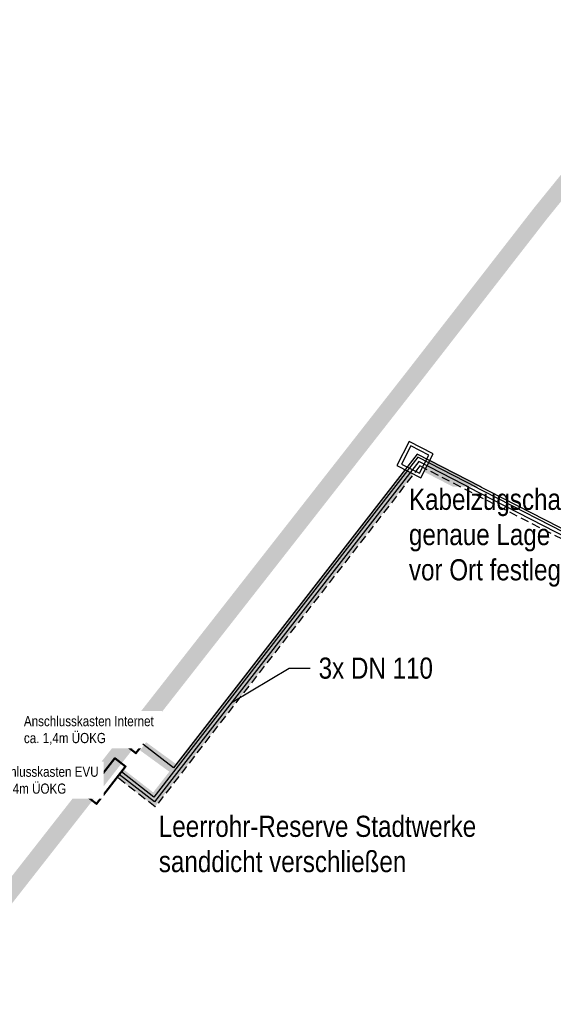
# Model space of a CAD drawing. Header units: metres. Extents: x 32339189 to 32339744, y 5702369 to 5702760.
# Tile 4 of 48: x 32339217 to 32339232, y 5702620 to 5702649. Entities that reach past the tile are written whole.
import ezdxf
from ezdxf import colors
from ezdxf.entities.mleader import LeaderData, LeaderLine
from ezdxf.math import Vec2, Vec3

# ---------------------------------------------------------------- set-up
doc = ezdxf.new("R2010")
doc.units = ezdxf.units.M
doc.header["$MEASUREMENT"] = 0
doc.linetypes.add('19', pattern=[0.5, 0.25, -0.25])
doc.linetypes.add('DASHED2', pattern=[0.375, 0.25, -0.125])
doc.layers.add('LRS-Kabel', color=5, linetype='Continuous')
doc.layers.add('LRS_Bauabschnitte', color=10, linetype='Continuous')
doc.layers.add('LRS-Trasse und Kabelzugschächte', color=252, linetype='Continuous', lineweight=25)
doc.layers.add('LRS_Detail', color=7, linetype='Continuous', lineweight=25)
doc.styles.add('lrs-1_0250', font='ARIALN.TTF', dxfattribs={"height": 0.625})

# ---------------------------------------------------------------- blocks, each defined once
blk = doc.blocks.new('KZS')
at = {"layer": 'LRS-Trasse und Kabelzugschächte'}
for points in [[(32340487.026, 5702640.324), (32340487.826, 5702640.324), (32340487.826, 5702641.124), (32340487.026, 5702641.124)], [(32340487.126, 5702640.424), (32340487.726, 5702640.424), (32340487.726, 5702641.024), (32340487.126, 5702641.024)]]:
    blk.add_lwpolyline(points, close=True, dxfattribs=at)
blk = doc.blocks.new('_None')

msp = doc.modelspace()

# ---------------------------------------------------------------- linework, layer by layer
at = {"layer": 'LRS-Trasse und Kabelzugschächte', "const_width": 0.4}
msp.add_lwpolyline([(32339228.638, 5702635.79), (32339235.015, 5702632.51, 0.08997), (32339245.684, 5702630.512, -0.030668), (32339260.829, 5702630.005), (32339262.714, 5702629.706), (32339265.874, 5702629.039), (32339268.995, 5702628.213), (32339272.072, 5702627.232), (32339275.095, 5702626.097), (32339278.057, 5702624.812), (32339280.951, 5702623.379), (32339281.328, 5702623.168), (32339283.796, 5702621.787), (32339284.836, 5702621.165), (32339284.851, 5702621.155)], format="xyb", dxfattribs=at)
at = {"layer": 'LRS_Bauabschnitte', "color": 242, "linetype": '19', "ltscale": 20, "true_color": 0xcd2027, "const_width": 0.5}
msp.add_lwpolyline([(32339304.265, 5702510.89), (32339214.607, 5702514.976), (32339216.087, 5702547.08), (32339217.108, 5702569.944, 0.002405), (32339201.394, 5702581.133), (32339189.005, 5702589.598), (32339195.365, 5702596.449), (32339228.3, 5702638.504), (32339231.998, 5702643.263, -0.025065), (32339261.901, 5702677.692)], format="xyb", dxfattribs=at)
at = {"layer": 'LRS_Detail', "lineweight": 50}
for points in [[(32339219.709, 5702627.533), (32339220.024, 5702627.287), (32339220.394, 5702627.759), (32339220.079, 5702628.006)], [(32339218.537, 5702626.037), (32339218.852, 5702625.791), (32339219.715, 5702626.893), (32339219.4, 5702627.14)]]:
    msp.add_lwpolyline(points, close=True, dxfattribs=at)

# ---------------------------------------------------------------- block references
at = {"layer": 'LRS-Trasse und Kabelzugschächte', "rotation": 332.7833670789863}
msp.add_blockref('KZS', (971224.336, 15422490.221), dxfattribs=at)

# ---------------------------------------------------------------- next in the draw order: texts
at = {"layer": 'LRS-Trasse und Kabelzugschächte', "color": 7, "char_height": 0.625, "style": 'lrs-1_0250', "bg_fill": 3, "box_fill_scale": 1.1, "bg_fill_color": 256, "bg_fill_transparency": 0}
for s, insert, attachment_point in [('Kabelzugschacht\\Pgenaue Lage \\Pvor Ort festlegen', (32339228.1, 5702632.214), 7), ('Leerrohr-Reserve Stadtwerke \\Psanddicht verschließen', (32339220.7, 5702625.44), 1)]:
    msp.add_mtext(s, dxfattribs=dict(at, insert=insert, attachment_point=attachment_point))
at = {"layer": 'LRS_Detail', "char_height": 0.3, "attachment_point": 7, "style": 'lrs-1_0250', "bg_fill": 2}
for s, insert in [('Anschlusskasten Internet \\Pca. 1,4m ÜOKG', (32339216.709, 5702627.533)), ('Anschlusskasten EVU\\Pca. 1,4m ÜOKG', (32339215.537, 5702626.037))]:
    msp.add_mtext(s, dxfattribs=dict(at, insert=insert))

# ---------------------------------------------------------------- next in the draw order: linework, layer by layer
at = {"layer": 'LRS-Trasse und Kabelzugschächte', "color": 254, "const_width": 0.3}
for points in [[(32339228.1, 5702635.617), (32339220.466, 5702625.798)], [(32339220.234, 5702627.494), (32339221.115, 5702626.853)], [(32339220.563, 5702625.918), (32339219.561, 5702626.696)]]:
    msp.add_lwpolyline(points, dxfattribs=at)

# ---------------------------------------------------------------- next in the draw order: leaders
at = {"layer": 'LRS-Trasse und Kabelzugschächte', "color": 7}
ml = msp.add_multileader_mtext('Standard', dxfattribs=at)
ml.set_content('3x DN 110', color=7, style='lrs-1_0250')
ml.set_leader_properties(color=256, linetype='ByLayer', lineweight=30)
ml.set_arrow_properties(name='NONE')
ml.build(insert=Vec2(0, 0))
ml.multileader.update_dxf_attribs({"dogleg_length": 0.625, "arrow_head_size": 0.625})
ctx = ml.context
ctx.base_point, ctx.char_height, ctx.arrow_head_size, ctx.landing_gap_size, ctx.plane_origin = Vec3(32339225.179, 5702629.801), 0.625, 0.625, 0.312, Vec3(32339222.867, 5702628.801)
ctx.text_align_type = 2
notes = []
notes.append((ctx, [(0, (1, 1, 0), (32339224.554, 5702629.801), (1, 0), 0.625, [(0, [(32339222.867, 5702628.801)], 256, [])])]))
ctx.mtext.insert, ctx.mtext.alignment = Vec3(32339228.81, 5702630.119), 3
ctx.mtext.has_bg_fill, ctx.mtext.bg_color, ctx.mtext.bg_scale_factor, ctx.mtext.bg_transparency, ctx.mtext.use_window_bg_color = 1, -1027028792, 1.5, 0, 1
for ctx, leaders in notes:
    for number, flags, end, landing, length, lines in leaders:
        leader = LeaderData()
        leader.index, (leader.has_last_leader_line, leader.has_dogleg_vector, leader.attachment_direction) = number, flags
        leader.last_leader_point, leader.dogleg_vector, leader.dogleg_length = Vec3(end), Vec3(landing), length
        for number, points, colour, breaks in lines:
            line = LeaderLine()
            line.index, line.vertices, line.color, line.breaks = number, Vec3.list(points), colors.encode_raw_color(colour), breaks
            leader.lines.append(line)
        ctx.leaders.append(leader)

# ---------------------------------------------------------------- next in the draw order: linework, layer by layer
at = {"layer": 'LRS-Kabel', "color": 5}
msp.add_lwpolyline([(32339260.829, 5702630.005, 0.030668), (32339245.684, 5702630.512, -0.08997), (32339235.015, 5702632.51), (32339228.395, 5702635.915), (32339220.571, 5702625.848), (32339219.53, 5702626.657)], format="xyb", dxfattribs=at)
at = {"layer": 'LRS-Kabel', "color": 6}
for points in [[(32339260.842, 5702630.105, 0.030671), (32339245.683, 5702630.612, -0.08991), (32339235.056, 5702632.602), (32339228.367, 5702636.042), (32339220.554, 5702625.988), (32339219.592, 5702626.736)], [(32339260.851, 5702630.179, 0.030673), (32339245.682, 5702630.687, -0.089865), (32339235.087, 5702632.67), (32339228.345, 5702636.137), (32339221.134, 5702626.854), (32339220.231, 5702627.555)]]:
    msp.add_lwpolyline(points, format="xyb", dxfattribs=at)
at = {"layer": 'LRS-Kabel', "linetype": 'DASHED2'}
msp.add_lwpolyline([(32339260.816, 5702629.904, 0.030665), (32339245.685, 5702630.409, -0.090031), (32339234.973, 5702632.416), (32339228.423, 5702635.785), (32339220.59, 5702625.704), (32339219.467, 5702626.576)], format="xyb", dxfattribs=at)

doc.saveas('drawing.dxf')
